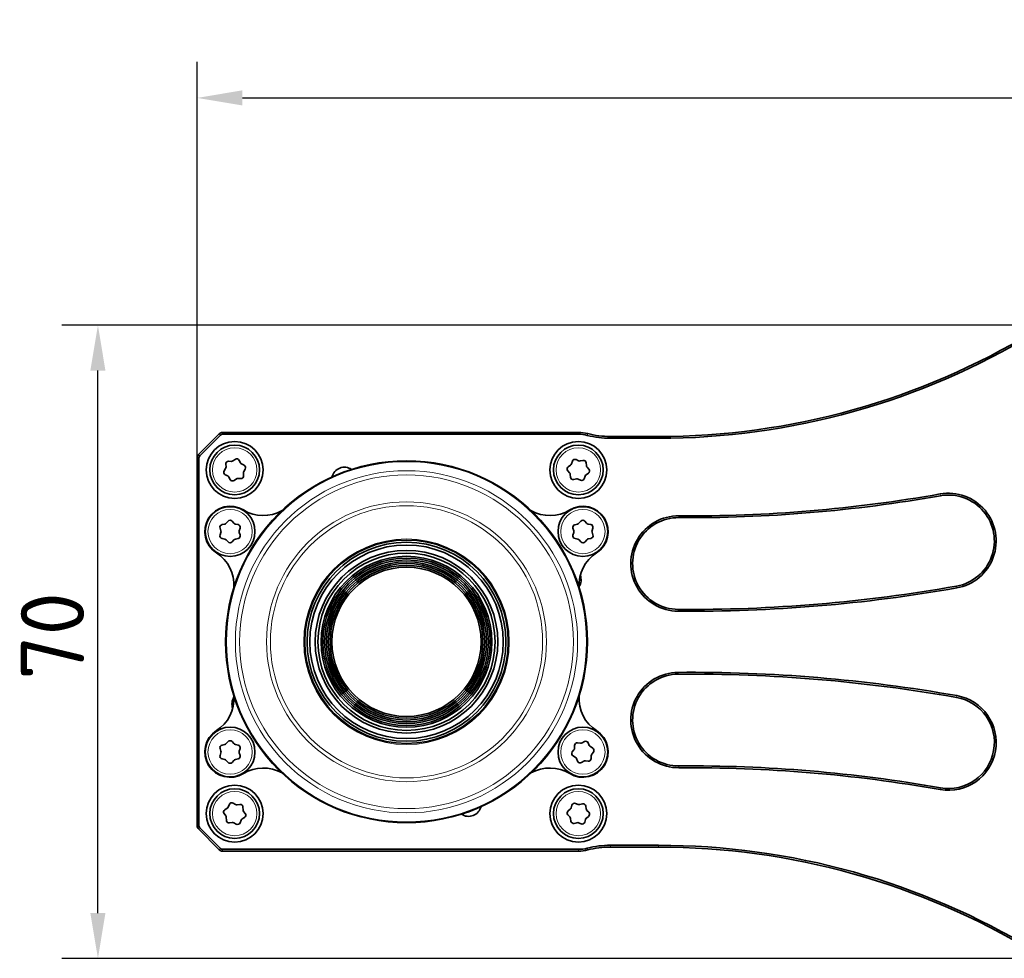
# Model space of a CAD drawing. Header units: millimetres. Extents: x 10 to 1178, y 10 to 830.
# Tile 6 of 33: x 259 to 368, y 378 to 482. Entities that reach past the tile are written whole.
import ezdxf

# ---------------------------------------------------------------- set-up
doc = ezdxf.new("R2010")
doc.units = ezdxf.units.MM
doc.header["$LTSCALE"] = 2
for name, color, linetype, lineweight in [('Bemaßung (ISO)', 7, 'Continuous', 25), ('Sichtbar (ISO)', 7, 'Continuous', 35), ('Sichtbar schmal (ISO)', 7, 'Continuous', 18)]:
    doc.layers.add(name, color=color, linetype=linetype, lineweight=lineweight)
doc.styles.add('Notiztext (ISO)', font='isocpeur.ttf')
doc.dimstyles.new('Standard (ISO)', dxfattribs={"dimscale": 2, "dimtxt": 3.5, "dimasz": 2.5, "dimexe": 2, "dimexo": 0, "dimgap": 0.762, "dimtad": 1, "dimtoh": 1, "dimdec": 8, "dimdsep": 46, "dimtxsty": 'Notiztext (ISO)', "dimcen": 0.09, "dimdle": 10, "dimclrd": 256, "dimclre": 256, "dimclrt": 256, "dimadec": 6, "dimazin": 2, "dimtfac": 0.514286, "dimtdec": 3, "dimtmove": 0, "dimatfit": 3, "dimfxl": 1, "dimtolj": 1, "dimlwd": -1, "dimlwe": -1, "dimarcsym": 0})

# ---------------------------------------------------------------- blocks, each defined once
blk = doc.blocks.new('*D15')
at = {"layer": 'Bemaßung (ISO)', "transparency": 16777216}
for p, q in [((371.18, 448.06), (264.06, 448.06)), ((268.06, 383.06), (268.06, 443.06)), ((371.18, 378.06), (264.06, 378.06))]:
    blk.add_line(p, q, dxfattribs=at)
for points in [[(267.22, 443.06), (268.89, 443.06), (268.06, 448.06)], [(267.22, 383.06), (268.89, 383.06), (268.06, 378.06)]]:
    blk.add_solid(points, dxfattribs=at)
at = {"layer": 'Defpoints', "color": 0, "transparency": 16777216}
for p in [(268.06, 448.06), (371.18, 448.06), (371.18, 378.06)]:
    blk.add_point(p, dxfattribs=at)
at = {"layer": 'Bemaßung (ISO)', "transparency": 16777216, "insert": (259.53, 408.86), "char_height": 7, "attachment_point": 1, "rotation": 90, "style": 'Notiztext (ISO)'}
blk.add_mtext('\\A1;70', dxfattribs=at)
blk = doc.blocks.new('*D16')
at = {"layer": 'Bemaßung (ISO)', "transparency": 16777216}
for p, q in [((279.03, 433.41), (279.03, 477.2)), ((525.33, 433.41), (525.33, 477.2)), ((284.03, 473.2), (520.33, 473.2))]:
    blk.add_line(p, q, dxfattribs=at)
for points in [[(284.03, 474.04), (284.03, 472.37), (279.03, 473.2)], [(520.33, 474.04), (520.33, 472.37), (525.33, 473.2)]]:
    blk.add_solid(points, dxfattribs=at)
at = {"layer": 'Defpoints', "color": 0, "transparency": 16777216}
for p in [(525.33, 473.2), (279.03, 433.41), (525.33, 433.41)]:
    blk.add_point(p, dxfattribs=at)
at = {"layer": 'Bemaßung (ISO)', "transparency": 16777216, "insert": (391.68, 481.73), "char_height": 7, "attachment_point": 1, "style": 'Notiztext (ISO)'}
blk.add_mtext('\\A1;246.3', dxfattribs=at)

msp = doc.modelspace()

# ---------------------------------------------------------------- linework, layer by layer
at = {"layer": 'Sichtbar (ISO)'}
for p, q in [((281.48355288, 436.06688456), (279.1764461, 433.75977778)), ((279.31786745, 433.61835643), (281.62497423, 435.92546321)), ((321.17999949, 436.21333117), (281.83710627, 436.21333117)), ((281.83710627, 436.01333117), (321.17999949, 436.01333117)), ((330.03738448, 435.76333117), (324.7201266, 435.76333117)), ((324.7201266, 435.56333117), (330.03738448, 435.56333117)), ((279.02999949, 433.40622439), (279.02999949, 392.72043795)), ((279.22999949, 392.72043795), (279.22999949, 433.40622439)), ((282.22169843, 432.40024439), (282.19896978, 432.69982195)), ((282.51066711, 433.0222545), (282.81084233, 433.00967912)), ((282.99262436, 433.06170084), (283.24070182, 433.2311732)), ((283.67578526, 433.12245168), (283.81498227, 432.85620462)), ((283.95092542, 432.72478763), (284.22173152, 432.59468243)), ((320.06603223, 432.41916364), (320.31222443, 432.59136326)), ((320.4251178, 432.74304072), (320.51941081, 433.02829873)), ((320.93117581, 433.20597135), (321.20340116, 433.07886246)), ((321.39120438, 433.05693267), (321.68539157, 433.11790152)), ((322.04514307, 432.85013888), (322.07117622, 432.55083037)), ((322.14608607, 432.37722312), (322.34598024, 432.15293396)), ((282.01488133, 431.96313399), (282.17585955, 432.21680567)), ((282.40907355, 431.40187472), (282.13826745, 431.53197992)), ((282.68421371, 431.00421066), (282.5450167, 431.27045773)), ((284.13830055, 431.72641796), (284.16102919, 431.4268404)), ((284.34511764, 432.16352835), (284.18413943, 431.90985667)), ((320.2139129, 431.74943923), (320.01401873, 431.97372838)), ((320.31485591, 431.27652346), (320.28882276, 431.57583197)), ((321.93488118, 431.38362162), (321.84058816, 431.09836361)), ((322.29396674, 431.70749871), (322.04777455, 431.53529909)), ((283.36737461, 431.0649615), (283.11929716, 430.89548914)), ((283.84933187, 431.10440784), (283.54915664, 431.11698323)), ((320.9687946, 431.06972968), (320.6746074, 431.00876082)), ((321.42882316, 430.920691), (321.15659782, 431.04779988)), ((281.79305439, 426.0195237), (282.08732358, 426.08009557)), ((282.25107102, 426.1746352), (282.45066239, 426.39919386)), ((282.89912417, 426.39919385), (283.09871554, 426.17463519)), ((283.26246298, 426.08009556), (283.55673217, 426.0195237)), ((320.79533249, 426.01031772), (321.08895629, 426.0739445)), ((321.25171239, 426.17018077), (321.44895925, 426.39680156)), ((321.89739682, 426.40146219), (322.09931113, 426.17898991)), ((322.26403223, 426.08615713), (322.55891502, 426.02864673)), ((281.56882349, 424.8718041), (281.66350131, 425.15693462)), ((281.66350132, 425.34601388), (281.5688235, 425.63114441)), ((283.68628523, 425.15693462), (283.78096305, 424.87180409)), ((283.78096306, 425.6311444), (283.68628524, 425.34601387)), ((320.67278585, 425.33549789), (320.57514993, 425.61962908)), ((320.58304137, 424.86032978), (320.67475086, 425.14642885)), ((322.78717003, 425.64261872), (322.69546054, 425.35651965)), ((322.69742554, 425.16745061), (322.79506147, 424.88331942)), ((282.08732357, 424.42285294), (281.79305438, 424.4834248)), ((282.45066238, 424.10375464), (282.25107101, 424.32831331)), ((283.09871553, 424.3283133), (282.89912416, 424.10375464)), ((283.55673216, 424.48342479), (283.26246297, 424.42285293)), ((321.10617917, 424.41679137), (320.81129638, 424.47430177)), ((321.47281458, 424.10148631), (321.27090027, 424.32395859)), ((322.11849901, 424.33276773), (321.92125215, 424.10614694)), ((322.57487891, 424.49263078), (322.28125511, 424.42900399)), ((282.25107102, 401.79834904), (282.45066239, 402.0229077)), ((282.89912417, 402.0229077), (283.09871554, 401.79834904)), ((321.10323579, 401.88956829), (321.40112136, 401.85048514)), ((321.58679302, 401.88622027), (321.84889123, 402.03308018)), ((322.27264976, 401.88629232), (322.38774555, 401.60877427)), ((281.56882349, 400.49551795), (281.66350131, 400.78064847)), ((281.66350132, 400.96972773), (281.5688235, 401.25485825)), ((281.79305439, 401.64323755), (282.08732358, 401.70380941)), ((283.26246298, 401.70380941), (283.55673217, 401.64323754)), ((283.68628523, 400.78064846), (283.78096305, 400.49551794)), ((283.78096306, 401.25485824), (283.68628524, 400.96972772)), ((320.51569172, 400.87846407), (320.69848151, 401.11689896)), ((320.76036981, 401.2955629), (320.7642345, 401.59597657)), ((322.5115289, 401.46584546), (322.76976243, 401.31229171)), ((322.85451968, 400.87191212), (322.67172989, 400.63347722)), ((282.08732357, 400.04656678), (281.79305438, 400.10713865)), ((282.45066238, 399.72746849), (282.25107101, 399.95202715)), ((283.09871553, 399.95202715), (282.89912416, 399.72746849)), ((283.55673216, 400.10713864), (283.26246297, 400.04656678)), ((320.85868249, 400.28453073), (320.60044897, 400.43808448)), ((321.09756163, 399.86408387), (320.98246585, 400.14160192)), ((321.78341838, 399.86415592), (321.52132017, 399.71729601)), ((322.26697561, 399.86080789), (321.96909004, 399.89989105)), ((322.60984158, 400.45481329), (322.6059769, 400.15439962)), ((283.0143088, 395.22095217), (283.27664832, 395.07452376)), ((282.09462495, 394.49864932), (282.35260544, 394.65262781)), ((282.47615343, 394.79576012), (282.59079238, 395.07346719)), ((283.46237853, 395.03909421), (283.76019939, 395.0786675)), ((284.09968334, 394.78563402), (284.10404237, 394.48522712)), ((284.16622459, 394.30666527), (284.34940649, 394.06853148)), ((320.05039777, 394.36588652), (320.28813876, 394.5495779)), ((320.39370529, 394.70644304), (320.47435185, 394.99585527)), ((320.87721924, 395.19287263), (321.15517114, 395.07882858)), ((321.34380361, 395.06583785), (321.63476523, 395.140702)), ((322.00682096, 394.89031729), (322.04703187, 394.59258185)), ((322.1300978, 394.42272598), (322.34041287, 394.2081779)), ((282.19377438, 393.81999708), (282.01059248, 394.05813086)), ((282.26031564, 393.34102832), (282.25595661, 393.64143522)), ((282.89762044, 393.08756813), (282.59979959, 393.04799484)), ((283.34569018, 392.90571017), (283.08335066, 393.05213859)), ((283.88384555, 393.33090222), (283.76920659, 393.05319515)), ((284.26537403, 393.62801302), (284.00739354, 393.47403454)), ((320.22990117, 393.70393636), (320.01958611, 393.91848444)), ((320.35317801, 393.23634506), (320.3129671, 393.53408049)), ((321.01619537, 393.06082449), (320.72523374, 392.98596034)), ((321.48277973, 392.93378971), (321.20482783, 393.04783376)), ((321.96629368, 393.4202193), (321.88564712, 393.13080707)), ((322.30960121, 393.76077583), (322.07186021, 393.57708444)), ((279.1764461, 392.36688456), (281.48355288, 390.05977778)), ((281.62497423, 390.20119914), (279.31786745, 392.50830592)), ((321.17999949, 390.11333117), (281.83710627, 390.11333117)), ((281.83710627, 389.91333117), (321.17999949, 389.91333117)), ((330.03738448, 390.56333117), (324.7201266, 390.56333117)), ((324.7201266, 390.36333117), (330.03738448, 390.36333117))]:
    msp.add_line(p, q, dxfattribs=at)
for centre, radius in [((283.17999949, 432.06333117), 3.15), ((283.17999949, 432.06333117), 2.75), ((321.17999949, 432.06333117), 3.15), ((321.17999949, 432.06333117), 2.75), ((302.17999949, 413.06333117), 20), ((282.67489328, 425.25147425), 2.75), ((321.6851057, 425.25147425), 2.75), ((302.17999949, 413.06333117), 11.25), ((302.17949949, 413.06333117), 11.00000007), ((302.17949949, 413.06333117), 10.70000007), ((302.17949949, 413.06333117), 10.09878801), ((302.17949949, 413.06333117), 9.79878801), ((302.17949949, 413.06333117), 9.45), ((302.17949949, 413.06333117), 9.25), ((302.17949949, 413.06333117), 9.05), ((302.17949949, 413.06333117), 8.85), ((302.17949949, 413.06333117), 8.65), ((302.17949949, 413.06333117), 8.45), ((302.17949949, 413.06333117), 8.25), ((282.67489328, 400.87518809), 2.75), ((321.6851057, 400.87518809), 2.75), ((283.17999949, 394.06333117), 3.15), ((283.17999949, 394.06333117), 2.75), ((321.17999949, 394.06333117), 3.15), ((321.17999949, 394.06333117), 2.75)]:
    msp.add_circle(centre, radius, dxfattribs=at)
for centre, radius, start, end in [((330.03738448, 515.76333117), 80, 270, 301.1936478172), ((330.03738448, 515.76333117), 80.2, 270, 301.1936478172), ((281.83710627, 435.71333117), 0.5, 90, 135), ((281.83710627, 435.71333117), 0.3, 90, 135), ((321.17999949, 432.06333117), 4.15, 75.5115010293, 90), ((321.17999949, 432.06333117), 3.95, 75.5115010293, 90), ((324.7201266, 445.76333117), 10.2, 255.5115010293, 270), ((324.7201266, 445.76333117), 10, 255.5115010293, 270), ((279.52999949, 433.40622439), 0.5, 135, 180), ((279.52999949, 433.40622439), 0.3, 135, 180), ((281.92255813, 432.37754892), 0.3, 327.601083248, 4.338660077), ((282.49811008, 432.72251742), 0.3, 87.601083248, 184.338660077), ((282.82339936, 433.3094162), 0.3, 267.601083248, 304.338660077), ((283.40992682, 432.98345784), 0.3, 27.601083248, 124.338660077), ((284.08084072, 432.99519845), 0.3, 207.601083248, 244.338660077), ((284.09181622, 432.3242716), 0.3, 327.601083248, 64.338660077), ((295.31725325, 430.94139634), 1.425, 55.9263515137, 166.0736484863), ((320.23798051, 432.17333079), 0.3, 124.9709419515, 221.7085187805), ((320.14027615, 432.83719611), 0.3, 304.9709419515, 341.7085187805), ((320.80425246, 432.93414334), 0.3, 64.9709419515, 161.7085187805), ((321.33032451, 433.35069046), 0.3, 244.9709419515, 281.7085187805), ((321.74627144, 432.82414373), 0.3, 4.9709419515, 101.7085187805), ((322.37004785, 432.57682553), 0.3, 184.9709419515, 221.7085187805), ((282.26818275, 431.80239074), 0.3, 147.601083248, 244.338660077), ((282.27915826, 431.13146389), 0.3, 27.601083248, 64.338660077), ((283.86188889, 431.40414493), 0.3, 267.601083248, 4.338660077), ((284.43744084, 431.74911342), 0.3, 147.601083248, 184.338660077), ((319.98995112, 431.54983682), 0.3, 4.9709419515, 41.7085187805), ((320.61372754, 431.30251862), 0.3, 184.9709419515, 281.7085187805), ((322.21972282, 431.28946624), 0.3, 124.9709419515, 161.7085187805), ((322.12201846, 431.95333156), 0.3, 304.9709419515, 41.7085187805), ((282.95007216, 431.1432045), 0.3, 207.601083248, 304.338660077), ((283.53659961, 430.81724614), 0.3, 87.601083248, 124.338660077), ((321.02967446, 430.77597188), 0.3, 64.9709419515, 101.7085187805), ((321.55574651, 431.192519), 0.3, 244.9709419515, 341.7085187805), ((333.54248351, 586.10463168), 159.31755456, 269.5512682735, 280.0056797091), ((333.54248351, 586.10463168), 159.11755456, 269.5512682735, 280.0056797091), ((362.10499949, 424.21240001), 5.275, 280.0056797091, 100.0056797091), ((362.10499949, 424.21240001), 5.075, 280.0056797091, 100.0056797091), ((282.67489328, 425.25147425), 2.8, 58.5000098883, 237.4999901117), ((321.6851057, 425.25147425), 2.8, 302.5000098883, 121.4999901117), ((286.3323822, 431.21995603), 4.2, 238.5000098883, 299.7209690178), ((318.02761678, 431.21995603), 4.2, 240.2790309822, 301.4999901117), ((332.25499949, 421.71711884), 5.275, 89.5512682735, 269.5512682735), ((332.25499949, 421.71711884), 5.075, 89.5512682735, 269.5512682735), ((281.85353784, 425.72568403), 0.3, 101.6312113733, 198.3687882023), ((282.02684013, 426.37393524), 0.3, 281.6312113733, 318.3687882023), ((282.67489328, 426.19989381), 0.3, 41.6312113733, 138.3687882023), ((283.32294643, 426.37393523), 0.3, 221.6312113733, 258.3687882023), ((283.49624871, 425.72568403), 0.3, 341.6312113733, 78.3687882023), ((320.8588664, 425.71712249), 0.3, 102.2266681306, 198.9642449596), ((321.02542238, 426.36713973), 0.3, 282.2266681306, 318.9642449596), ((321.67524926, 426.19984259), 0.3, 42.2266681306, 138.9642449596), ((322.32145869, 426.38060951), 0.3, 222.2266681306, 258.9642449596), ((322.50148856, 425.73419435), 0.3, 342.2266681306, 78.9642449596), ((281.85353784, 424.77726447), 0.3, 161.6312113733, 258.3687882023), ((281.37878697, 425.25147425), 0.3, 341.6312113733, 18.3687882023), ((283.49624871, 424.77726446), 0.3, 281.6312113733, 18.3687882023), ((283.97099958, 425.25147424), 0.3, 161.6312113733, 198.3687882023), ((320.86872284, 424.76875415), 0.3, 162.2266681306, 258.9642449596), ((320.38906939, 425.23800448), 0.3, 342.2266681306, 18.9642449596), ((322.511345, 424.785826), 0.3, 282.2266681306, 18.9642449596), ((322.98114201, 425.26494402), 0.3, 162.2266681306, 198.9642449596), ((282.02684012, 424.12901326), 0.3, 41.6312113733, 78.3687882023), ((282.67489327, 424.30305469), 0.3, 221.6312113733, 318.3687882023), ((283.32294642, 424.12901326), 0.3, 101.6312113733, 138.3687882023), ((321.04875271, 424.12233899), 0.3, 42.2266681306, 78.9642449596), ((321.69496214, 424.3031059), 0.3, 222.2266681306, 318.9642449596), ((322.34478902, 424.13580877), 0.3, 102.2266681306, 138.9642449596), ((278.913795, 419.34773478), 4.2, 356.2790309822, 57.4999901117), ((325.44620398, 419.34773478), 4.2, 122.5000098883, 183.7209690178), ((320.05806465, 419.92607741), 1.425, 326.8415774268, 20.9055070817), ((333.54248351, 586.10463168), 169.46755456, 269.5512682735, 280.0056797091), ((333.54248351, 586.10463168), 169.66755456, 269.5512682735, 280.0056797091), ((332.25499949, 404.40954351), 5.275, 90.4487317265, 270.4487317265), ((332.25499949, 404.40954351), 5.075, 90.4487317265, 270.4487317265), ((333.54248351, 240.02203067), 169.66755456, 79.9943202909, 90.4487317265), ((333.54248351, 240.02203067), 169.46755456, 79.9943202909, 90.4487317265), ((278.913795, 406.77892757), 4.2, 302.5000098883, 3.7209690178), ((284.30193432, 406.20058494), 1.425, 146.8415774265, 200.9055070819), ((325.44620398, 406.77892757), 4.2, 176.2790309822, 237.4999901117), ((362.10499949, 401.91426233), 5.275, 259.9943202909, 79.9943202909), ((362.10499949, 401.91426233), 5.075, 259.9943202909, 79.9943202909), ((282.67489328, 400.87518809), 2.8, 122.5000098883, 301.4999901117), ((321.6851057, 400.87518809), 2.8, 238.5000098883, 57.4999901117), ((282.02684013, 401.99764908), 0.3, 281.6312113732, 318.3687882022), ((282.67489328, 401.82360766), 0.3, 41.6312113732, 138.3687882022), ((283.32294643, 401.99764908), 0.3, 221.6312113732, 258.3687882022), ((321.06420968, 401.59211752), 0.3, 82.5253790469, 179.2629558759), ((321.44014746, 402.14793592), 0.3, 262.5253790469, 299.2629558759), ((321.99553678, 401.77136453), 0.3, 22.5253790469, 119.2629558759), ((281.85353784, 401.34939788), 0.3, 101.6312113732, 198.3687882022), ((281.37878697, 400.8751881), 0.3, 341.6312113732, 18.3687882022), ((283.49624871, 401.34939787), 0.3, 341.6312113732, 78.3687882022), ((283.97099958, 400.87518809), 0.3, 161.6312113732, 198.3687882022), ((320.75377859, 400.69594108), 0.3, 142.5253790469, 239.2629558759), ((320.46039463, 401.29942195), 0.3, 322.5253790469, 359.2629558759), ((322.66485853, 401.72370206), 0.3, 202.5253790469, 239.2629558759), ((322.6164328, 401.05443511), 0.3, 322.5253790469, 59.2629558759), ((281.85353784, 400.40097832), 0.3, 161.6312113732, 258.3687882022), ((282.02684012, 399.75272711), 0.3, 41.6312113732, 78.3687882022), ((282.67489327, 399.92676853), 0.3, 221.6312113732, 318.3687882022), ((283.32294642, 399.75272711), 0.3, 101.6312113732, 138.3687882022), ((283.49624871, 400.40097831), 0.3, 281.6312113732, 18.3687882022), ((320.70535287, 400.02667413), 0.3, 22.5253790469, 59.2629558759), ((321.37467461, 399.97901166), 0.3, 202.5253790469, 299.2629558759), ((321.93006393, 399.60244027), 0.3, 82.5253790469, 119.2629558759), ((322.30600172, 400.15825867), 0.3, 262.5253790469, 359.2629558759), ((322.90981676, 400.45095424), 0.3, 142.5253790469, 179.2629558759), ((286.3323822, 394.90670631), 4.2, 60.2790309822, 121.4999901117), ((318.02761678, 394.90670631), 4.2, 58.5000098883, 119.7209690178), ((333.54248351, 240.02203067), 159.31755456, 79.9943202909, 90.4487317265), ((333.54248351, 240.02203067), 159.11755456, 79.9943202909, 90.4487317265), ((282.86809411, 394.95899556), 0.3, 60.8313279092, 157.5689047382), ((320.76334165, 394.91532643), 0.3, 67.6915898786, 164.4291667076), ((282.24837868, 394.24104539), 0.3, 120.8313279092, 217.5689047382), ((282.1988517, 394.91023174), 0.3, 300.8313279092, 337.5689047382), ((283.42286301, 395.33648036), 0.3, 240.8313279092, 277.5689047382), ((283.79971491, 394.78128135), 0.3, 0.8313279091, 97.5689047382), ((284.40401079, 394.48957979), 0.3, 180.8313279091, 217.5689047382), ((309.04274572, 395.185266), 1.425, 235.9263515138, 346.0736484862), ((320.23382103, 394.12849253), 0.3, 127.6915898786, 224.4291667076), ((320.10471549, 394.78697189), 0.3, 307.6915898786, 344.4291667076), ((321.26904873, 395.35637479), 0.3, 247.6915898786, 284.4291667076), ((321.7095201, 394.85016507), 0.3, 7.6915898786, 104.4291667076), ((322.34433273, 394.63273407), 0.3, 187.6915898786, 224.4291667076), ((322.12617794, 393.99816981), 0.3, 307.6915898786, 44.4291667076), ((281.95598818, 393.63708255), 0.3, 0.8313279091, 37.5689047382), ((282.56028406, 393.34538099), 0.3, 180.8313279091, 277.5689047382), ((282.93713597, 392.79018198), 0.3, 60.8313279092, 97.5689047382), ((283.49190487, 393.16766678), 0.3, 240.8313279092, 337.5689047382), ((284.16114727, 393.2164306), 0.3, 120.8313279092, 157.5689047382), ((284.11162029, 393.88561696), 0.3, 300.8313279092, 37.5689047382), ((320.01566625, 393.49392827), 0.3, 7.6915898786, 44.4291667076), ((320.65047887, 393.27649727), 0.3, 187.6915898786, 284.4291667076), ((321.09095024, 392.77028756), 0.3, 67.6915898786, 104.4291667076), ((321.59665732, 393.21133592), 0.3, 247.6915898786, 344.4291667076), ((322.25528348, 393.33969046), 0.3, 127.6915898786, 164.4291667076), ((279.52999949, 392.72043795), 0.5, 180, 225), ((279.52999949, 392.72043795), 0.3, 180, 225), ((281.83710627, 390.41333117), 0.5, 225, 270), ((281.83710627, 390.41333117), 0.3, 225, 270), ((321.17999949, 394.06333117), 3.95, 270, 284.4884989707), ((321.17999949, 394.06333117), 4.15, 270, 284.4884989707), ((324.7201266, 380.36333117), 10.2, 90, 104.4884989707), ((324.7201266, 380.36333117), 10, 90, 104.4884989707), ((330.03738448, 310.36333117), 80.2, 58.8063521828, 90), ((330.03738448, 310.36333117), 80, 58.8063521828, 90)]:
    msp.add_arc(centre, radius, start, end, dxfattribs=at)
at = {"layer": 'Sichtbar schmal (ISO)'}
for p, q in [((281.48355288, 436.06688456), (281.62497423, 435.92546321)), ((281.83710627, 436.21333117), (281.83710627, 436.01333117)), ((321.17999949, 436.21333117), (321.17999949, 436.01333117)), ((322.21826998, 436.08135237), (322.16823285, 435.8877128)), ((324.7201266, 435.76333117), (324.7201266, 435.56333117)), ((330.03738448, 435.76333117), (330.03738448, 435.56333117)), ((279.02999949, 433.40622439), (279.22999949, 433.40622439)), ((279.1764461, 433.75977778), (279.31786745, 433.61835643)), ((361.22323955, 429.21021197), (361.18849039, 429.40717008)), ((332.29631205, 426.99195706), (332.2947457, 426.79196319)), ((362.98675942, 419.21458805), (363.02150858, 419.01762994)), ((332.21525327, 416.64227448), (332.21368692, 416.44228061)), ((332.21525327, 409.48438786), (332.21368692, 409.68438173)), ((363.02150858, 407.1090324), (362.98675942, 406.9120743)), ((332.2947457, 399.33469915), (332.29631205, 399.13470529)), ((361.22323955, 396.91645037), (361.18849039, 396.71949227)), ((279.02999949, 392.72043795), (279.22999949, 392.72043795)), ((279.1764461, 392.36688456), (279.31786745, 392.50830592)), ((281.48355288, 390.05977778), (281.62497423, 390.20119914)), ((281.83710627, 389.91333117), (281.83710627, 390.11333117)), ((321.17999949, 390.11333117), (321.17999949, 389.91333117)), ((322.21826998, 390.04530997), (322.16823285, 390.23894955)), ((324.7201266, 390.36333117), (324.7201266, 390.56333117)), ((330.03738448, 390.36333117), (330.03738448, 390.56333117))]:
    msp.add_line(p, q, dxfattribs=at)
for centre, radius in [((283.17999949, 432.06333117), 2.45), ((321.17999949, 432.06333117), 2.45), ((302.17999949, 413.06333117), 19.90953893), ((302.17999949, 413.06333117), 18.91974254), ((302.17999949, 413.06333117), 18.44989623), ((302.17999949, 413.06333117), 15.47169466), ((302.17999949, 413.06333117), 15.0490764), ((282.67489328, 425.25147425), 2.45), ((321.6851057, 425.25147425), 2.45), ((302.17999949, 413.06333117), 11.36547635), ((282.67489328, 400.87518809), 2.45), ((321.6851057, 400.87518809), 2.45), ((283.17999949, 394.06333117), 2.45), ((321.17999949, 394.06333117), 2.45)]:
    msp.add_circle(centre, radius, dxfattribs=at)

# ---------------------------------------------------------------- dimensions: what is measured, and where the dimension line sits
at = {"layer": 'Bemaßung (ISO)'}
for base, p1, p2, angle, picture, middle in [((525.3299994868, 473.2025936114), (279.0299994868, 433.4062243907), (525.3299994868, 433.4062243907), 180, '*D16', (402.1799994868, 473.2025936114)), ((268.0574062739, 448.0633311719), (371.1799994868, 378.0633311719), (371.1799994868, 448.0633311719), 90, '*D15', (268.0574062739, 413.0633311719))]:
    dim = msp.add_linear_dim(base=base, p1=p1, p2=p2, angle=angle, dimstyle='Standard (ISO)', override={"dimgap": 0.762, "dimtoh": 0, "dimdec": 8, "dimtol": 0, "dimlim": 0, "dimtp": 0, "dimtm": 0, "dimtdec": 3, "dimtofl": 0, "dimatfit": 1}, dxfattribs=at)
    dim.commit()
    dim.dimension.update_dxf_attribs({"geometry": picture, "text_midpoint": middle, "dimtype": 160})

doc.saveas('drawing.dxf')
